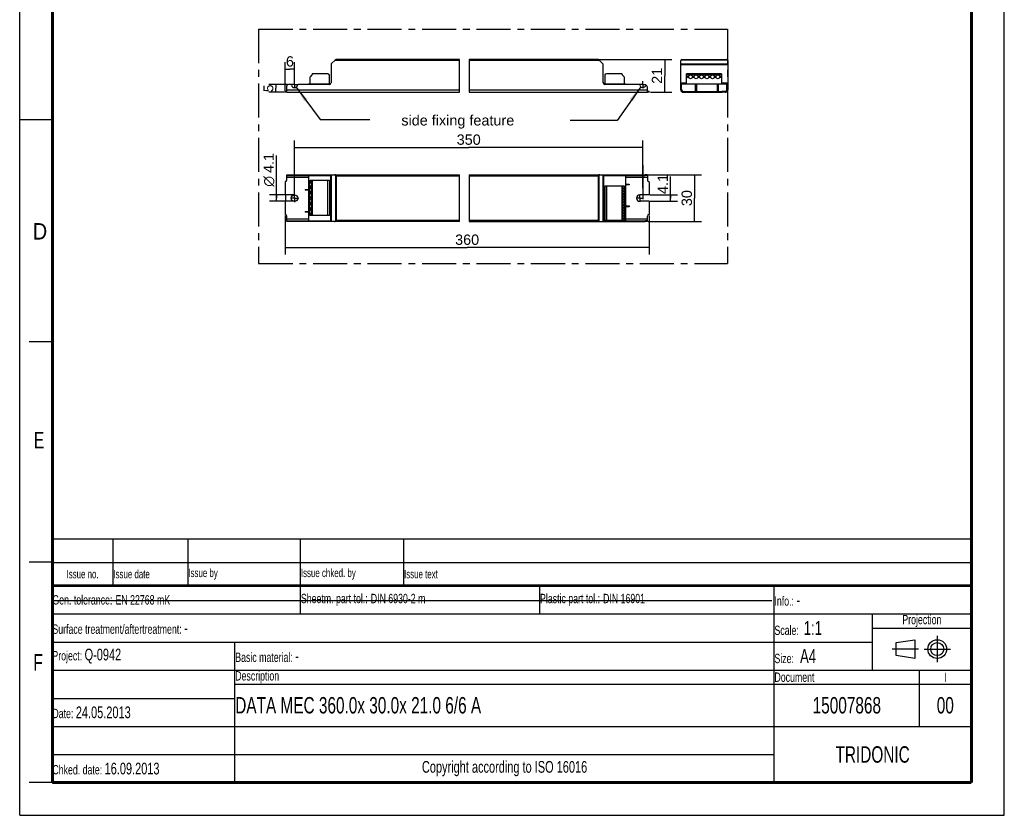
# Model space of a CAD drawing. Header units: millimetres. Extents: x 0 to 210, y 0 to 297.
# Tile 1 of 2: x 0 to 210, y 0 to 170. Entities that reach past the tile are written whole.
import ezdxf
from ezdxf.enums import TextEntityAlignment as Align

# ---------------------------------------------------------------- set-up
doc = ezdxf.new("R2010")
doc.units = ezdxf.units.MM
doc.header["$LTSCALE"] = 19.36
doc.linetypes.add('CENTER', pattern=[0.6, 0.375, -0.075, 0.075, -0.075])
doc.layers.get('0').update_dxf_attribs({"linetype": 'CONTINUOUS'})
for name, color, linetype in [('DEFAULT_1', 7, 'CENTER'), ('Z_AXIS', 7, 'CONTINUOUS'), ('Z_DIM_2D', 7, 'CONTINUOUS'), ('Z_NOTICE', 7, 'CONTINUOUS')]:
    doc.layers.add(name, color=color, linetype=linetype)
doc.styles.get("Standard").update_dxf_attribs({"font": 'txt', "width": 0.7})
doc.styles.add('TEXTSTYLE_2', font='txt', dxfattribs={"width": 0.75})
doc.styles.add('TEXTSTYLE_3', font='helveticaneueltw1g-ltcn.otf')
doc.styles.add('TEXTSTYLE_4', font='gdt', dxfattribs={"width": 0.7})
doc.dimstyles.new('DIMSTYLE_1', dxfattribs={"dimtxt": 2.2, "dimasz": 3.5, "dimexe": 1.5, "dimexo": 0, "dimgap": 0.55, "dimtad": 1, "dimdec": 1, "dimlfac": 3, "dimdsep": 46, "dimtxsty": 'TEXTSTYLE_3', "dimblk": '_FILLED', "dimblk1": '_FILLED', "dimblk2": '_FILLED', "dimcen": 0.09, "dimclrt": 5, "dimadec": 0, "dimazin": 0, "dimtp": 0.1, "dimtm": 0.1, "dimtfac": 1, "dimtdec": 1, "dimtofl": 0, "dimtmove": 0, "dimatfit": 3, "dimldrblk": '_FILLED', "dimfxl": 0, "dimtolj": 1, "dimarcsym": 0})
doc.dimstyles.new('DIMSTYLE_2', dxfattribs={"dimtxt": 2.2, "dimasz": 3.5, "dimexe": 1.5, "dimexo": 0, "dimgap": 0.55, "dimtad": 1, "dimdec": 1, "dimlfac": 3, "dimdsep": 46, "dimtxsty": 'TEXTSTYLE_3', "dimblk": '_FILLED', "dimblk1": '_FILLED', "dimblk2": '_FILLED', "dimcen": 0.09, "dimclrt": 5, "dimadec": 0, "dimazin": 0, "dimtp": 0.2, "dimtm": 0.2, "dimtfac": 1, "dimtdec": 1, "dimtofl": 0, "dimtmove": 0, "dimatfit": 3, "dimldrblk": '_FILLED', "dimfxl": 0, "dimtolj": 1, "dimarcsym": 0})
doc.dimstyles.new('DIMSTYLE_3', dxfattribs={"dimtxt": 2.2, "dimasz": 3.5, "dimexe": 1.5, "dimexo": 0, "dimgap": 0.55, "dimtad": 1, "dimdec": 1, "dimlfac": 3, "dimdsep": 46, "dimtxsty": 'TEXTSTYLE_3', "dimblk": '_FILLED', "dimblk1": '_FILLED', "dimblk2": '_FILLED', "dimcen": 0.09, "dimclrt": 5, "dimadec": 0, "dimazin": 0, "dimtp": 0.5, "dimtm": 0.5, "dimtfac": 1, "dimtdec": 1, "dimtofl": 0, "dimtmove": 0, "dimatfit": 3, "dimldrblk": '_FILLED', "dimfxl": 0, "dimtolj": 1, "dimarcsym": 0})
doc.dimstyles.new('DIMSTYLE_4', dxfattribs={"dimtxt": 2.1, "dimasz": 3.5, "dimexe": 1.5, "dimexo": 0, "dimgap": 0.525, "dimtad": 1, "dimdec": 1, "dimlfac": 3, "dimdsep": 46, "dimtxsty": 'TEXTSTYLE_3', "dimblk": '_FILLED', "dimblk1": '_FILLED', "dimblk2": '_FILLED', "dimcen": 0.09, "dimclrt": 5, "dimadec": 0, "dimazin": 0, "dimtp": 0.1, "dimtm": 0.1, "dimtfac": 1, "dimtdec": 1, "dimtofl": 0, "dimtmove": 0, "dimatfit": 3, "dimldrblk": '_FILLED', "dimfxl": 0, "dimtolj": 1, "dimarcsym": 0})
doc.dimstyles.get("Standard").update_dxf_attribs({"dimtxt": 3.5, "dimasz": 3.5, "dimexe": 1.5, "dimexo": 0, "dimtad": 1, "dimdec": 1, "dimdsep": 46, "dimtxsty": 'Standard', "dimblk": '_FILLED', "dimblk1": '_FILLED', "dimblk2": '_FILLED', "dimcen": 0.09, "dimclrt": 5, "dimadec": 0, "dimazin": 0, "dimtol": 1, "dimtp": 0.1, "dimtm": 0.1, "dimtfac": 1, "dimtdec": 1, "dimtofl": 0, "dimtmove": 0, "dimatfit": 3, "dimldrblk": '_FILLED', "dimfxl": 0, "dimtolj": 1, "dimarcsym": 0})

# ---------------------------------------------------------------- blocks, each defined once
blk = doc.blocks.new('SYMBOL_2_BL0', base_point=(192.31, 35.47))
at = {"color": 2, "linetype": 'Continuous'}
for p, q in [((186.91, 36.87), (190.91, 37.47)), ((186.91, 34.07), (186.91, 36.87)), ((190.91, 37.47), (190.91, 33.47)), ((190.91, 33.47), (186.91, 34.07))]:
    blk.add_line(p, q, dxfattribs=at)
for radius in [2, 1.4]:
    blk.add_circle((195.71, 35.47), radius, dxfattribs=at)
at = {"layer": 'DEFAULT_1', "color": 2, "linetype": 'CENTER'}
for p, q in [((195.71, 38.27), (195.71, 32.67)), ((191.71, 35.47), (186.11, 35.47)), ((192.91, 35.47), (198.5, 35.47))]:
    blk.add_line(p, q, dxfattribs=at)
blk = doc.blocks.new('*D2')
at = {"layer": 'Z_DIM_2D', "color": 2, "linetype": 'Continuous'}
for p, q in [((138.81, 131.69), (138.81, 136.27)), ((134.4, 132.38), (140.31, 132.38)), ((138.81, 132.38), (138.81, 131.69)), ((134.37, 131.01), (140.31, 131.01)), ((138.81, 131.01), (138.81, 131.69))]:
    blk.add_line(p, q, dxfattribs=at)
at = {"layer": 'Z_DIM_2D', "color": 5, "linetype": 'Continuous', "style": 'TEXTSTYLE_3'}
blk.add_text('4.1', height=2.2, rotation=90, dxfattribs=at).set_placement((138.26, 132.57))
blk = doc.blocks.new('_FILLED')
at = {"color": 0, "linetype": 'ByBlock'}
blk.add_solid([(0, 0), (-1, 0.125), (-1, -0.125)], dxfattribs=at)
blk = doc.blocks.new('_NONE')
blk = doc.blocks.new('*D3')
at = {"layer": 'Z_DIM_2D', "color": 2, "linetype": 'Continuous'}
for p, q in [((54.75, 131.69), (54.75, 140.75)), ((58.63, 132.38), (53.25, 132.38)), ((54.75, 132.38), (54.75, 131.69)), ((58.63, 131.01), (53.25, 131.01)), ((54.75, 131.01), (54.75, 131.69))]:
    blk.add_line(p, q, dxfattribs=at)
at = {"layer": 'Z_DIM_2D', "color": 5, "linetype": 'Continuous'}
for s, style, p in [('4.1', 'TEXTSTYLE_3', (54.2, 137.06)), ('n', 'TEXTSTYLE_4', (54.2, 134.13))]:
    blk.add_text(s, height=2.2, rotation=90, dxfattribs=dict(at, style=style)).set_placement(p)
blk = doc.blocks.new('*D4')
at = {"layer": 'Z_DIM_2D', "color": 2, "linetype": 'Continuous'}
for p, q in [((123.62, 161.29), (139.07, 161.29)), ((137.57, 161.29), (137.57, 157.79)), ((137.57, 154.29), (137.57, 157.79)), ((134.53, 154.29), (139.07, 154.29))]:
    blk.add_line(p, q, dxfattribs=at)
at = {"layer": 'Z_DIM_2D', "color": 5, "linetype": 'Continuous', "style": 'TEXTSTYLE_3'}
blk.add_text('21', height=2.2, rotation=90, dxfattribs=at).set_placement((137.02, 157.79), align=Align.CENTER)
blk = doc.blocks.new('*D5')
at = {"layer": 'Z_DIM_2D', "color": 2, "linetype": 'Continuous'}
for p, q in [((56.63, 154.56), (56.63, 160.71)), ((58.63, 156.61), (58.63, 160.71)), ((56.63, 159.21), (57.63, 159.21)), ((58.63, 159.21), (57.63, 159.21))]:
    blk.add_line(p, q, dxfattribs=at)
at = {"layer": 'Z_DIM_2D', "color": 5, "linetype": 'Continuous', "style": 'TEXTSTYLE_3'}
blk.add_text('6', height=2.2, dxfattribs=at).set_placement((57.63, 159.76), align=Align.CENTER)
blk = doc.blocks.new('*D6')
at = {"layer": 'Z_DIM_2D', "color": 2, "linetype": 'Continuous'}
for p, q in [((56.63, 127.97), (56.63, 119.67)), ((134.24, 127.97), (134.24, 119.67)), ((56.63, 121.17), (95.43, 121.17)), ((134.24, 121.17), (95.43, 121.17))]:
    blk.add_line(p, q, dxfattribs=at)
at = {"layer": 'Z_DIM_2D', "color": 5, "linetype": 'Continuous', "style": 'TEXTSTYLE_3'}
blk.add_text('360', height=2.2, dxfattribs=at).set_placement((95.43, 121.72), align=Align.CENTER)
blk = doc.blocks.new('*D7')
at = {"layer": 'Z_DIM_2D', "color": 2, "linetype": 'Continuous'}
for p, q in [((134.07, 136.69), (145.42, 136.69)), ((143.92, 136.69), (143.92, 131.69)), ((143.92, 126.69), (143.92, 131.69)), ((134.06, 126.69), (145.42, 126.69))]:
    blk.add_line(p, q, dxfattribs=at)
at = {"layer": 'Z_DIM_2D', "color": 5, "linetype": 'Continuous', "style": 'TEXTSTYLE_3'}
blk.add_text('30', height=2.2, rotation=90, dxfattribs=at).set_placement((143.37, 131.69), align=Align.CENTER)
blk = doc.blocks.new('*D8')
at = {"layer": 'Z_DIM_2D', "color": 2, "linetype": 'Continuous'}
for p, q in [((58.63, 132.58), (58.63, 144.02)), ((132.9, 133.8), (132.9, 144.02)), ((58.63, 142.52), (95.77, 142.52)), ((132.9, 142.52), (95.77, 142.52))]:
    blk.add_line(p, q, dxfattribs=at)
at = {"layer": 'Z_DIM_2D', "color": 5, "linetype": 'Continuous', "style": 'TEXTSTYLE_3'}
blk.add_text('350', height=2.2, dxfattribs=at).set_placement((95.77, 143.07), align=Align.CENTER)
blk = doc.blocks.new('*D9')
at = {"layer": 'Z_DIM_2D', "color": 2, "linetype": 'Continuous'}
for p, q in [((57.1, 155.96), (53.11, 155.96)), ((54.61, 155.96), (54.61, 155.12)), ((56.49, 154.29), (53.11, 154.29)), ((54.61, 154.29), (54.61, 155.12))]:
    blk.add_line(p, q, dxfattribs=at)
at = {"layer": 'Z_DIM_2D', "color": 5, "linetype": 'Continuous', "style": 'TEXTSTYLE_3'}
blk.add_text('5', height=2.1, rotation=90, dxfattribs=at).set_placement((54.09, 155.12), align=Align.CENTER)
blk = doc.blocks.new('*T11')
at = {"color": 0, "linetype": 'ByBlock', "lineweight": -2}
for p, q in [((0, 42), (196, 42)), ((0, 0), (0, 42)), ((53, 36), (53, 42)), ((104, 36), (104, 42)), ((154, 0), (154, 42)), ((196, 0), (196, 42)), ((0, 36), (196, 36)), ((175, 24), (175, 36)), ((175, 33), (196, 33)), ((0, 30), (175, 30)), ((39, 0), (39, 30)), ((0, 24), (196, 24)), ((185, 12), (185, 24)), ((39, 21), (196, 21)), ((0, 18), (39, 18)), ((0, 12), (196, 12)), ((0, 6), (154, 6)), ((0, 0), (196, 0))]:
    blk.add_line(p, q, dxfattribs=at)
at = {"color": 5, "linetype": 'Continuous'}
for s, insert, char_height, width, attachment_point in [('Gen. tolerance:\\H2.5; \\H2.0;EN 22768 mK', (0.06, 39), 2, 52.88, 4), ('Sheetm. part tol.:\\H2.5; \\H2.0;DIN 6930-2 m', (53.06, 39), 2, 50.88, 4), ('Plastic part tol.:\\H2.5; \\H2.0;DIN 16901', (104.06, 39), 2, 49.88, 4), ('Info.: \\H2.5;-', (154.06, 39), 2, 41.88, 4), ('Projection', (185.5, 34.5), 2, 20.88, 5), ('Surface treatment/aftertreatment: \\H2.5;-', (0.06, 33), 2, 153.88, 4), ('Scale:  \\H3.0;1:1', (154.06, 33), 2, 20.88, 4), ('Project: \\H2.5;Q-0942', (0.06, 27), 2, 38.88, 4), ('Basic material: \\H2.5;-', (39.06, 27), 2, 114.88, 4), ('Size: \\H3.0; A4', (154.06, 27), 2, 20.88, 4), ('Description', (39.06, 22.5), 2, 114.88, 4), ('Document', (154.06, 22.5), 2, 30.88, 4), ('I', (190.5, 22.5), 2, 10.88, 5), ('Date: \\H2.5;24.05.2013', (0.06, 15), 2, 38.88, 4), ('TRIDONIC', (175, 6), 3.5, 41.88, 5), ('Chked. date: \\H2.5;16.09.2013', (0.06, 3), 2, 38.88, 4), ('Copyright according to ISO 16016', (96.5, 3), 2.5, 114.88, 5)]:
    blk.add_mtext(s, dxfattribs=dict(at, insert=insert, char_height=char_height, width=width, attachment_point=attachment_point))
at = {"color": 7, "linetype": 'Continuous', "char_height": 3.5}
for s, insert, width, attachment_point in [('DATA MEC 360.0x 30.0x 21.0 6/6 A', (39.06, 16.5), 114.88, 4), ('15007868', (169.5, 16.5), 30.88, 5), ('00', (190.5, 16.5), 10.88, 5)]:
    blk.add_mtext(s, dxfattribs=dict(at, insert=insert, width=width, attachment_point=attachment_point))
blk = doc.blocks.new('*T12')
at = {"color": 0, "linetype": 'ByBlock', "lineweight": -2}
for p, q in [((0, 10), (196, 10)), ((0, 0), (0, 10)), ((13, 0), (13, 10)), ((29, 0), (29, 10)), ((53, 0), (53, 10)), ((75, 0), (75, 10)), ((196, 0), (196, 10)), ((0, 5), (196, 5)), ((0, 0), (196, 0))]:
    blk.add_line(p, q, dxfattribs=at)
at = {"color": 5, "linetype": 'Continuous', "char_height": 1.8}
for s, insert, width, attachment_point in [('Issue no.', (6.5, 2.5), 12.88, 5), ('Issue date ', (13.06, 2.5), 15.88, 4), ('Issue by ', (29.06, 2.5), 23.88, 4), ('Issue chked. by', (53.06, 2.5), 21.88, 4), ('Issue text ', (75.06, 2.5), 120.88, 4)]:
    blk.add_mtext(s, dxfattribs=dict(at, insert=insert, width=width, attachment_point=attachment_point))

msp = doc.modelspace()

# ---------------------------------------------------------------- linework, layer by layer
at = {"color": 2, "linetype": 'Continuous'}
for p, q in [((0, 0), (0, 297)), ((210, 0), (210, 297)), ((93.779, 154.29), (93.779, 161.29)), ((95.89, 161.29), (95.89, 154.29)), ((0, 148.5), (7, 148.5)), ((93.779, 126.695), (93.779, 136.695)), ((95.89, 136.695), (95.89, 126.695)), ((7, 101), (2, 101)), ((7, 54), (2, 54)), ((7, 7), (2, 7)), ((0, 0), (210, 0))]:
    msp.add_line(p, q, dxfattribs=at)
at = {"color": 7, "linetype": 'Continuous'}
for p, q in [((66.397, 160.193), (66.397, 156.29)), ((66.465, 160.358), (67.328, 161.221)), ((93.779, 161.29), (67.493, 161.29)), ((123.373, 161.29), (95.89, 161.29)), ((123.538, 161.221), (124.402, 160.358)), ((124.47, 156.29), (124.47, 160.193)), ((140.998, 154.823), (140.998, 161.056)), ((141.232, 161.29), (150.765, 161.29)), ((150.998, 161.056), (150.998, 154.823)), ((56.963, 154.29), (56.963, 155.623)), ((57.813, 155.956), (57.297, 155.956)), ((66.063, 155.956), (59.446, 155.956)), ((61.63, 156.106), (61.63, 155.956)), ((61.63, 156.106), (66.342, 156.106)), ((124.525, 156.106), (129.237, 156.106)), ((132.087, 155.956), (124.803, 155.956)), ((129.237, 156.106), (129.237, 155.956)), ((140.998, 155.956), (141.165, 155.956)), ((141.165, 154.823), (141.165, 156.106)), ((141.165, 156.106), (150.832, 156.106)), ((144.165, 154.456), (144.165, 155.956)), ((144.165, 155.956), (144.332, 155.956)), ((144.332, 155.956), (144.332, 154.456)), ((148.832, 155.956), (148.998, 155.956)), ((148.832, 154.456), (148.832, 155.956)), ((148.998, 155.956), (148.998, 154.456)), ((150.832, 154.823), (150.832, 156.106)), ((150.832, 155.956), (150.998, 155.956)), ((56.963, 154.29), (93.779, 154.29)), ((95.89, 154.29), (133.903, 154.29)), ((133.903, 154.29), (133.903, 155.379)), ((141.532, 154.456), (142.165, 154.456)), ((141.532, 154.29), (142.165, 154.29)), ((150.465, 154.456), (149.832, 154.456)), ((150.465, 154.29), (149.832, 154.29)), ((56.963, 135.528), (56.963, 136.695)), ((56.963, 136.695), (93.779, 136.695)), ((56.963, 136.528), (66.342, 136.528)), ((61.63, 136.528), (61.63, 126.861)), ((66.342, 126.861), (66.342, 136.528)), ((66.397, 136.695), (66.397, 126.695)), ((95.89, 136.695), (133.426, 136.695)), ((124.47, 136.695), (124.47, 126.695)), ((124.525, 136.528), (133.426, 136.528)), ((124.525, 136.528), (124.525, 126.861)), ((129.237, 136.528), (129.237, 126.861)), ((133.903, 136.528), (133.903, 135.528)), ((129.237, 134.695), (129.987, 134.695)), ((129.987, 134.528), (129.237, 134.528)), ((129.987, 134.695), (129.987, 134.528)), ((60.88, 133.528), (60.88, 133.361)), ((60.88, 133.528), (61.63, 133.528)), ((61.63, 133.361), (60.88, 133.361)), ((60.88, 128.861), (60.88, 128.695)), ((60.88, 128.861), (61.63, 128.861)), ((61.63, 128.695), (60.88, 128.695)), ((129.237, 130.028), (129.987, 130.028)), ((129.987, 129.861), (129.237, 129.861)), ((129.987, 130.028), (129.987, 129.861)), ((56.963, 126.695), (56.963, 127.861)), ((56.963, 126.861), (66.342, 126.861)), ((93.779, 126.695), (56.963, 126.695)), ((95.89, 126.695), (133.426, 126.695)), ((124.525, 126.861), (133.426, 126.861)), ((133.903, 126.861), (133.903, 127.861)), ((7.1, 45.829), (160.431, 45.819))]:
    msp.add_line(p, q, dxfattribs=at)
at = {"color": 9, "linetype": 'Continuous'}
for p, q in [((93.779, 161.056), (67.163, 161.056)), ((123.703, 161.056), (95.89, 161.056)), ((140.998, 160.358), (150.998, 160.358)), ((140.998, 160.193), (150.998, 160.193)), ((141.067, 161.221), (150.93, 161.221)), ((140.998, 156.29), (142.215, 156.29)), ((140.998, 155.623), (141.165, 155.623)), ((149.682, 156.29), (150.998, 156.29)), ((150.832, 155.623), (150.998, 155.623)), ((56.963, 154.823), (93.779, 154.823)), ((95.89, 154.823), (133.903, 154.823)), ((57.297, 136.695), (57.297, 136.528)), ((57.813, 136.528), (57.813, 136.695)), ((57.977, 136.528), (57.977, 136.695)), ((59.283, 136.695), (59.283, 136.528)), ((59.446, 136.695), (59.446, 136.528)), ((66.063, 136.695), (66.063, 136.528)), ((66.465, 136.695), (66.465, 126.695)), ((67.328, 136.626), (67.328, 126.763)), ((123.538, 136.626), (123.538, 126.763)), ((124.402, 136.695), (124.402, 126.695)), ((124.803, 136.528), (124.803, 136.695)), ((132.087, 136.528), (132.087, 136.695)), ((132.25, 136.528), (132.25, 136.695)), ((56.963, 136.161), (61.63, 136.161)), ((67.493, 136.461), (67.493, 126.928)), ((67.493, 136.461), (93.779, 136.461)), ((95.89, 136.461), (123.373, 136.461)), ((123.373, 136.461), (123.373, 126.928)), ((129.237, 136.161), (133.903, 136.161)), ((61.63, 127.228), (56.963, 127.228)), ((57.297, 126.861), (57.297, 126.695)), ((57.813, 126.695), (57.813, 126.861)), ((57.977, 126.695), (57.977, 126.861)), ((59.283, 126.861), (59.283, 126.695)), ((59.446, 126.861), (59.446, 126.695)), ((66.063, 126.861), (66.063, 126.695)), ((93.779, 126.928), (67.493, 126.928)), ((123.373, 126.928), (95.89, 126.928)), ((124.803, 126.695), (124.803, 126.861)), ((133.903, 127.228), (129.237, 127.228)), ((132.087, 126.695), (132.087, 126.861)), ((132.25, 126.695), (132.25, 126.861))]:
    msp.add_line(p, q, dxfattribs=at)
at = {"color": 7, "linetype": 'Continuous'}
for points, const_width in [([(7, 7), (7, 290)], 0.7), ([(203, 7), (203, 290)], 0.7), ([(7, 49), (203, 49)], 0.5), ([(7, 7), (203, 7)], 0.7)]:
    msp.add_lwpolyline(points, dxfattribs=dict(at, const_width=const_width))
for points in [[(67.328, 136.626), (67.307, 136.645), (67.283, 136.661), (67.257, 136.675), (67.227, 136.686), (67.196, 136.692), (67.163, 136.695)], [(67.379, 136.575), (67.353, 136.601), (67.328, 136.626)], [(67.493, 136.461), (67.464, 136.49), (67.435, 136.519), (67.379, 136.575)], [(123.487, 136.575), (123.431, 136.519), (123.402, 136.49), (123.373, 136.461)], [(123.538, 136.626), (123.513, 136.602), (123.487, 136.575)], [(123.703, 136.695), (123.67, 136.692), (123.639, 136.686), (123.61, 136.675), (123.583, 136.661), (123.559, 136.645), (123.538, 136.626)], [(67.163, 126.695), (67.196, 126.697), (67.227, 126.704), (67.257, 126.714), (67.283, 126.728), (67.307, 126.744), (67.328, 126.763)], [(67.379, 126.814), (67.353, 126.788), (67.328, 126.763)], [(67.493, 126.928), (67.464, 126.899), (67.435, 126.87), (67.379, 126.814)], [(123.373, 126.928), (123.402, 126.899), (123.431, 126.87), (123.487, 126.814)], [(123.487, 126.814), (123.514, 126.788), (123.538, 126.763)], [(123.538, 126.763), (123.559, 126.744), (123.583, 126.728), (123.61, 126.714), (123.639, 126.704), (123.67, 126.697), (123.703, 126.695)]]:
    msp.add_lwpolyline(points, dxfattribs=at)
for centre, radius, start, end in [((66.63, 160.193), 0.233, 135, 180), ((67.493, 161.056), 0.233, 90, 135), ((123.373, 161.056), 0.233, 45, 90), ((124.237, 160.193), 0.233, 0, 45), ((141.232, 161.056), 0.233, 90, 180), ((150.765, 161.056), 0.233, 0, 90), ((57.297, 155.623), 0.333, 90, 180), ((57.813, 155.79), 0.167, 11.53696, 90), ((58.63, 155.956), 0.667, 191.53696, 348.46304), ((59.446, 155.79), 0.167, 90, 168.46304), ((66.063, 156.29), 0.333, 270, 360), ((124.803, 156.29), 0.333, 180, 270), ((132.087, 155.79), 0.167, 11.53696, 90), ((132.903, 155.956), 0.667, 191.53696, 321.61591), ((141.532, 154.823), 0.533, 180, 270), ((141.532, 154.823), 0.367, 180, 270), ((150.465, 154.823), 0.533, 270, 360), ((150.465, 154.823), 0.367, 270, 360)]:
    msp.add_arc(centre, radius, start, end, dxfattribs=at)
at = {"layer": 'DEFAULT_1', "color": 5, "linetype": 'CENTER'}
for p, q in [((50.967, 167.757), (50.967, 117.744)), ((50.967, 167.757), (150.982, 167.757)), ((150.982, 167.757), (150.982, 117.744)), ((50.967, 117.744), (150.982, 117.744))]:
    msp.add_line(p, q, dxfattribs=at)
at = {"layer": 'Z_AXIS', "color": 7, "linetype": 'Continuous'}
for p, q in [((62.334, 158.011), (61.994, 157.671)), ((62.363, 158.173), (62.363, 158.081)), ((65.73, 158.24), (62.43, 158.24)), ((66.063, 156.106), (66.063, 157.906)), ((124.803, 157.906), (124.803, 156.106)), ((128.437, 158.24), (125.137, 158.24)), ((128.503, 158.081), (128.503, 158.173)), ((128.872, 157.671), (128.532, 158.01)), ((142.215, 156.106), (142.215, 158.24)), ((149.682, 158.24), (142.215, 158.24)), ((149.682, 158.24), (149.682, 156.106)), ((61.897, 157.435), (61.897, 156.106)), ((128.97, 156.106), (128.97, 157.435)), ((56.63, 154.29), (56.63, 154.456)), ((56.963, 154.456), (56.63, 154.456)), ((56.963, 154.29), (56.63, 154.29)), ((134.237, 154.456), (133.903, 154.456)), ((134.237, 154.29), (133.903, 154.29)), ((134.237, 154.456), (134.237, 154.29)), ((142.165, 154.456), (149.832, 154.456)), ((142.165, 154.29), (149.832, 154.29)), ((142.498, 154.29), (142.498, 154.456)), ((145.315, 154.29), (145.315, 154.456)), ((146.682, 154.29), (146.682, 154.456)), ((149.498, 154.29), (149.498, 154.456)), ((133.903, 136.695), (133.426, 136.695)), ((133.426, 136.528), (133.426, 136.695)), ((133.903, 136.528), (133.426, 136.528)), ((133.903, 136.695), (133.903, 136.528)), ((56.63, 135.195), (56.63, 132.378)), ((61.897, 128.011), (61.897, 135.478)), ((66.063, 135.478), (61.897, 135.478)), ((62.363, 128.011), (62.363, 135.478)), ((66.063, 135.478), (66.063, 128.011)), ((134.237, 135.195), (134.237, 132.378)), ((56.63, 132.378), (56.663, 132.378)), ((56.73, 131.078), (56.73, 132.311)), ((128.97, 134.211), (124.803, 134.211)), ((124.803, 134.211), (124.803, 126.911)), ((128.503, 134.211), (128.503, 126.911)), ((128.97, 126.911), (128.97, 134.211)), ((134.237, 132.378), (132.237, 132.378)), ((56.63, 131.011), (56.63, 128.195)), ((56.63, 131.011), (56.663, 131.011)), ((134.237, 131.011), (132.237, 131.011)), ((134.237, 131.011), (134.237, 128.195)), ((66.063, 128.011), (61.897, 128.011)), ((128.97, 126.911), (124.803, 126.911)), ((133.903, 126.861), (133.426, 126.861)), ((133.426, 126.695), (133.426, 126.861)), ((133.903, 126.695), (133.426, 126.695)), ((133.903, 126.861), (133.903, 126.695))]:
    msp.add_line(p, q, dxfattribs=at)
at = {"layer": 'Z_AXIS', "color": 9, "linetype": 'Continuous'}
for p, q in [((149.682, 158.173), (142.215, 158.173)), ((149.682, 158.081), (142.215, 158.081)), ((149.682, 158.011), (142.215, 158.011)), ((142.694, 157.671), (142.303, 157.671)), ((143.861, 157.671), (143.47, 157.671)), ((145.027, 157.671), (144.636, 157.671)), ((146.194, 157.671), (145.803, 157.671)), ((147.361, 157.671), (146.97, 157.671)), ((148.527, 157.671), (148.136, 157.671)), ((149.682, 157.671), (149.303, 157.671)), ((142.706, 157.435), (142.291, 157.435)), ((143.873, 157.435), (143.457, 157.435)), ((145.04, 157.435), (144.624, 157.435)), ((146.206, 157.435), (145.791, 157.435)), ((147.373, 157.435), (146.957, 157.435)), ((148.54, 157.435), (148.124, 157.435)), ((149.682, 157.435), (149.291, 157.435)), ((142.165, 154.456), (142.165, 154.29)), ((145.382, 154.456), (145.382, 154.29)), ((146.615, 154.456), (146.615, 154.29)), ((149.832, 154.456), (149.832, 154.29)), ((61.994, 134.999), (61.994, 135.39)), ((62.334, 128.011), (62.334, 135.478)), ((62.43, 128.011), (62.43, 135.478)), ((65.73, 128.011), (65.73, 135.478)), ((61.994, 133.832), (61.994, 134.223)), ((61.994, 132.666), (61.994, 133.057)), ((125.137, 134.211), (125.137, 126.911)), ((128.437, 134.211), (128.437, 126.911)), ((128.532, 134.211), (128.532, 126.911)), ((128.872, 134.211), (128.872, 133.815)), ((128.872, 133.074), (128.872, 132.649)), ((61.994, 131.499), (61.994, 131.89)), ((61.994, 130.332), (61.994, 130.723)), ((128.872, 131.907), (128.872, 131.482)), ((128.872, 130.741), (128.872, 130.315)), ((61.994, 129.166), (61.994, 129.557)), ((61.994, 128.011), (61.994, 128.39)), ((128.872, 129.574), (128.872, 129.149)), ((128.872, 128.407), (128.872, 127.982)), ((128.872, 127.241), (128.872, 126.911))]:
    msp.add_line(p, q, dxfattribs=at)
at = {"layer": 'Z_AXIS', "color": 7, "linetype": 'CENTER'}
for p, q in [((58.63, 155.956), (57.959, 155.956)), ((58.63, 155.956), (58.63, 156.627)), ((58.63, 155.956), (58.63, 155.286)), ((58.63, 155.956), (59.301, 155.956)), ((132.903, 155.956), (132.201, 155.956)), ((132.903, 155.956), (132.903, 156.658)), ((132.903, 155.956), (133.605, 155.956)), ((132.903, 155.956), (132.903, 155.255)), ((132.903, 138.695), (132.903, 130.481)), ((58.63, 131.695), (58.63, 132.577)), ((132.237, 131.695), (132.237, 132.478)), ((58.63, 131.695), (57.747, 131.695)), ((58.63, 131.695), (58.63, 130.812)), ((58.63, 131.695), (59.513, 131.695)), ((132.237, 131.695), (131.454, 131.695)), ((132.237, 131.695), (133.02, 131.695)), ((132.237, 131.695), (132.237, 130.912))]:
    msp.add_line(p, q, dxfattribs=at)
at = {"layer": 'Z_AXIS', "color": 7, "linetype": 'Continuous'}
for points in [[(61.926, 135.378), (61.919, 135.378), (61.909, 135.381), (61.902, 135.385), (61.898, 135.393), (61.897, 135.402)], [(61.897, 134.987), (61.897, 134.994), (61.9, 135.001), (61.904, 135.005), (61.91, 135.009), (61.917, 135.011), (61.926, 135.011)], [(61.994, 135.39), (61.97, 135.384), (61.95, 135.38), (61.933, 135.378), (61.926, 135.378)], [(61.926, 135.011), (61.939, 135.01), (61.955, 135.008)], [(61.955, 135.008), (61.973, 135.004), (61.994, 134.999)], [(61.994, 135.39), (62.027, 135.4), (62.057, 135.412), (62.086, 135.426), (62.113, 135.442), (62.138, 135.459), (62.161, 135.478)], [(61.994, 134.223), (62.038, 134.238), (62.078, 134.255), (62.115, 134.276), (62.148, 134.301), (62.178, 134.327), (62.204, 134.356), (62.227, 134.386), (62.246, 134.418), (62.262, 134.449), (62.275, 134.482), (62.284, 134.514), (62.291, 134.546), (62.295, 134.579), (62.296, 134.611), (62.295, 134.643), (62.291, 134.675), (62.285, 134.707), (62.275, 134.74), (62.263, 134.772), (62.247, 134.804), (62.228, 134.835), (62.205, 134.866), (62.179, 134.894), (62.149, 134.921), (62.116, 134.946), (62.079, 134.967), (62.038, 134.985), (61.994, 134.999)], [(61.926, 134.211), (61.917, 134.212), (61.91, 134.214), (61.904, 134.217), (61.9, 134.222), (61.897, 134.228), (61.897, 134.236)], [(61.897, 133.82), (61.897, 133.828), (61.9, 133.834), (61.904, 133.839), (61.91, 133.842), (61.917, 133.844), (61.926, 133.845)], [(61.926, 133.045), (61.917, 133.045), (61.91, 133.047), (61.904, 133.051), (61.9, 133.055), (61.897, 133.061), (61.897, 133.069)], [(61.897, 132.653), (61.897, 132.661), (61.9, 132.667), (61.904, 132.672), (61.91, 132.675), (61.917, 132.677), (61.926, 132.678)], [(61.955, 134.215), (61.944, 134.213), (61.935, 134.212), (61.926, 134.211)], [(61.926, 133.845), (61.939, 133.844), (61.955, 133.841)], [(61.955, 133.048), (61.944, 133.046), (61.935, 133.045), (61.926, 133.045)], [(61.926, 132.678), (61.939, 132.677), (61.955, 132.675)], [(61.994, 134.223), (61.98, 134.22), (61.967, 134.217), (61.955, 134.215)], [(61.955, 133.841), (61.973, 133.838), (61.994, 133.832)], [(61.994, 133.057), (61.98, 133.053), (61.967, 133.05), (61.955, 133.048)], [(61.955, 132.675), (61.973, 132.671), (61.994, 132.666)], [(61.994, 133.057), (62.038, 133.071), (62.078, 133.088), (62.115, 133.11), (62.148, 133.134), (62.178, 133.161), (62.204, 133.189), (62.227, 133.22), (62.246, 133.251), (62.262, 133.283), (62.275, 133.315), (62.284, 133.347), (62.291, 133.38), (62.295, 133.412), (62.296, 133.444), (62.295, 133.476), (62.291, 133.508), (62.285, 133.541), (62.275, 133.573), (62.263, 133.605), (62.247, 133.637), (62.228, 133.669), (62.205, 133.699), (62.179, 133.728), (62.149, 133.755), (62.116, 133.779), (62.079, 133.801), (62.038, 133.818), (61.994, 133.832)], [(61.994, 131.89), (62.038, 131.904), (62.078, 131.922), (62.115, 131.943), (62.148, 131.967), (62.178, 131.994), (62.204, 132.023), (62.227, 132.053), (62.246, 132.084), (62.262, 132.116), (62.275, 132.148), (62.284, 132.181), (62.291, 132.213), (62.295, 132.245), (62.296, 132.277), (62.295, 132.31), (62.291, 132.342), (62.285, 132.374), (62.275, 132.406), (62.263, 132.439), (62.247, 132.471), (62.228, 132.502), (62.205, 132.532), (62.179, 132.561), (62.149, 132.588), (62.116, 132.612), (62.079, 132.634), (62.038, 132.652), (61.994, 132.666)], [(128.872, 133.815), (128.831, 133.802), (128.793, 133.785), (128.758, 133.764), (128.726, 133.741), (128.698, 133.715), (128.674, 133.688), (128.652, 133.659), (128.634, 133.629), (128.619, 133.599), (128.607, 133.568), (128.598, 133.537), (128.591, 133.506), (128.588, 133.475), (128.586, 133.445)], [(128.586, 133.445), (128.588, 133.414), (128.591, 133.383), (128.598, 133.353), (128.607, 133.322), (128.618, 133.291), (128.633, 133.261), (128.652, 133.231), (128.673, 133.202), (128.698, 133.174), (128.726, 133.149), (128.757, 133.125), (128.792, 133.105), (128.831, 133.088), (128.872, 133.074)], [(128.872, 132.649), (128.831, 132.635), (128.793, 132.618), (128.758, 132.597), (128.726, 132.574), (128.698, 132.549), (128.674, 132.521), (128.652, 132.492), (128.634, 132.462), (128.619, 132.432), (128.607, 132.401), (128.598, 132.37), (128.591, 132.34), (128.588, 132.309), (128.586, 132.278)], [(128.94, 133.828), (128.935, 133.828), (128.923, 133.827), (128.908, 133.824), (128.891, 133.82), (128.872, 133.815)], [(128.872, 133.074), (128.887, 133.07), (128.9, 133.067), (128.912, 133.064), (128.924, 133.063), (128.934, 133.061), (128.94, 133.061)], [(128.94, 132.661), (128.935, 132.661), (128.923, 132.66), (128.908, 132.657), (128.891, 132.654), (128.872, 132.649)], [(128.97, 133.802), (128.969, 133.811), (128.966, 133.818), (128.961, 133.823), (128.954, 133.826), (128.946, 133.828), (128.94, 133.828)], [(128.94, 133.061), (128.943, 133.061), (128.951, 133.062), (128.958, 133.064), (128.963, 133.068), (128.967, 133.073), (128.969, 133.079), (128.97, 133.087)], [(128.97, 132.636), (128.969, 132.644), (128.966, 132.651), (128.961, 132.656), (128.954, 132.659), (128.946, 132.661), (128.94, 132.661)], [(61.926, 131.878), (61.917, 131.879), (61.91, 131.88), (61.904, 131.884), (61.9, 131.889), (61.897, 131.895), (61.897, 131.902)], [(61.897, 131.487), (61.897, 131.494), (61.9, 131.501), (61.904, 131.505), (61.91, 131.509), (61.917, 131.511), (61.926, 131.511)], [(61.926, 130.711), (61.917, 130.712), (61.91, 130.714), (61.904, 130.717), (61.9, 130.722), (61.897, 130.728), (61.897, 130.736)], [(61.897, 130.32), (61.897, 130.328), (61.9, 130.334), (61.904, 130.339), (61.91, 130.342), (61.917, 130.344), (61.926, 130.345)], [(61.955, 131.881), (61.944, 131.879), (61.935, 131.878), (61.926, 131.878)], [(61.926, 131.511), (61.939, 131.51), (61.955, 131.508)], [(61.955, 130.715), (61.944, 130.713), (61.935, 130.712), (61.926, 130.711)], [(61.926, 130.345), (61.939, 130.344), (61.955, 130.341)], [(61.994, 131.89), (61.98, 131.887), (61.967, 131.884), (61.955, 131.881)], [(61.955, 131.508), (61.973, 131.504), (61.994, 131.499)], [(61.994, 130.723), (61.98, 130.72), (61.967, 130.717), (61.955, 130.715)], [(61.955, 130.341), (61.973, 130.338), (61.994, 130.332)], [(61.994, 130.723), (62.038, 130.738), (62.078, 130.755), (62.115, 130.776), (62.148, 130.801), (62.178, 130.827), (62.204, 130.856), (62.227, 130.886), (62.246, 130.918), (62.262, 130.949), (62.275, 130.982), (62.284, 131.014), (62.291, 131.046), (62.295, 131.079), (62.296, 131.111), (62.295, 131.143), (62.291, 131.175), (62.285, 131.207), (62.275, 131.24), (62.263, 131.272), (62.247, 131.304), (62.228, 131.335), (62.205, 131.366), (62.179, 131.394), (62.149, 131.421), (62.116, 131.446), (62.079, 131.467), (62.038, 131.485), (61.994, 131.499)], [(61.994, 129.557), (62.038, 129.571), (62.078, 129.588), (62.115, 129.61), (62.148, 129.634), (62.178, 129.661), (62.204, 129.689), (62.227, 129.72), (62.246, 129.751), (62.262, 129.783), (62.275, 129.815), (62.284, 129.847), (62.291, 129.88), (62.295, 129.912), (62.296, 129.944), (62.295, 129.976), (62.291, 130.008), (62.285, 130.041), (62.275, 130.073), (62.263, 130.105), (62.247, 130.137), (62.228, 130.169), (62.205, 130.199), (62.179, 130.228), (62.149, 130.255), (62.116, 130.279), (62.079, 130.301), (62.038, 130.318), (61.994, 130.332)], [(128.586, 132.278), (128.588, 132.247), (128.591, 132.217), (128.598, 132.186), (128.607, 132.155), (128.618, 132.125), (128.633, 132.094), (128.652, 132.064), (128.673, 132.035), (128.698, 132.008), (128.726, 131.982), (128.757, 131.959), (128.792, 131.938), (128.831, 131.921), (128.872, 131.907)], [(128.872, 131.482), (128.831, 131.468), (128.793, 131.451), (128.758, 131.431), (128.726, 131.407), (128.698, 131.382), (128.674, 131.355), (128.652, 131.326), (128.634, 131.296), (128.619, 131.265), (128.607, 131.235), (128.598, 131.204), (128.591, 131.173), (128.588, 131.142), (128.586, 131.111)], [(128.586, 131.111), (128.588, 131.081), (128.591, 131.05), (128.598, 131.019), (128.607, 130.989), (128.618, 130.958), (128.633, 130.928), (128.652, 130.898), (128.673, 130.869), (128.698, 130.841), (128.726, 130.815), (128.757, 130.792), (128.792, 130.771), (128.831, 130.754), (128.872, 130.741)], [(128.872, 130.315), (128.831, 130.302), (128.793, 130.285), (128.758, 130.264), (128.726, 130.241), (128.698, 130.215), (128.674, 130.188), (128.652, 130.159), (128.634, 130.129), (128.619, 130.099), (128.607, 130.068), (128.598, 130.037), (128.591, 130.006), (128.588, 129.975), (128.586, 129.945)], [(128.872, 131.907), (128.887, 131.904), (128.9, 131.9), (128.912, 131.898), (128.924, 131.896), (128.934, 131.895), (128.94, 131.895)], [(128.872, 131.482), (128.891, 131.487), (128.908, 131.491), (128.923, 131.493), (128.935, 131.494), (128.94, 131.495)], [(128.94, 130.728), (128.934, 130.728), (128.924, 130.729), (128.912, 130.731), (128.9, 130.734), (128.887, 130.737), (128.872, 130.741)], [(128.872, 130.315), (128.891, 130.32), (128.908, 130.324), (128.923, 130.327), (128.935, 130.328), (128.94, 130.328)], [(128.94, 131.895), (128.943, 131.895), (128.951, 131.896), (128.958, 131.898), (128.963, 131.901), (128.967, 131.906), (128.969, 131.912), (128.97, 131.92)], [(128.94, 131.495), (128.946, 131.494), (128.954, 131.493), (128.961, 131.49), (128.966, 131.485), (128.969, 131.478), (128.97, 131.469)], [(128.97, 130.754), (128.969, 130.746), (128.967, 130.739), (128.963, 130.734), (128.958, 130.731), (128.951, 130.729), (128.943, 130.728), (128.94, 130.728)], [(128.94, 130.328), (128.946, 130.328), (128.954, 130.326), (128.961, 130.323), (128.966, 130.318), (128.969, 130.311), (128.97, 130.302)], [(61.926, 129.545), (61.917, 129.545), (61.91, 129.547), (61.904, 129.551), (61.9, 129.555), (61.897, 129.561), (61.897, 129.569)], [(61.897, 129.153), (61.897, 129.161), (61.9, 129.167), (61.904, 129.172), (61.91, 129.175), (61.917, 129.177), (61.926, 129.178)], [(61.926, 128.378), (61.917, 128.379), (61.91, 128.38), (61.904, 128.384), (61.9, 128.389), (61.897, 128.395), (61.897, 128.402)], [(61.955, 129.548), (61.944, 129.546), (61.935, 129.545), (61.926, 129.545)], [(61.926, 129.178), (61.939, 129.177), (61.955, 129.175)], [(61.955, 128.381), (61.944, 128.379), (61.935, 128.378), (61.926, 128.378)], [(61.994, 129.557), (61.98, 129.553), (61.967, 129.55), (61.955, 129.548)], [(61.955, 129.175), (61.973, 129.171), (61.994, 129.166)], [(61.994, 128.39), (61.98, 128.387), (61.967, 128.384), (61.955, 128.381)], [(61.994, 128.39), (62.038, 128.404), (62.078, 128.422), (62.115, 128.443), (62.148, 128.467), (62.178, 128.494), (62.204, 128.523), (62.227, 128.553), (62.246, 128.584), (62.262, 128.616), (62.275, 128.648), (62.284, 128.681), (62.291, 128.713), (62.295, 128.745), (62.296, 128.777), (62.295, 128.81), (62.291, 128.842), (62.285, 128.874), (62.275, 128.906), (62.263, 128.939), (62.247, 128.971), (62.228, 129.002), (62.205, 129.032), (62.179, 129.061), (62.149, 129.088), (62.116, 129.112), (62.079, 129.134), (62.038, 129.152), (61.994, 129.166)], [(128.586, 129.945), (128.588, 129.914), (128.591, 129.883), (128.598, 129.853), (128.607, 129.822), (128.618, 129.791), (128.633, 129.761), (128.652, 129.731), (128.673, 129.702), (128.698, 129.674), (128.726, 129.649), (128.757, 129.625), (128.792, 129.605), (128.831, 129.588), (128.872, 129.574)], [(128.872, 129.149), (128.831, 129.135), (128.793, 129.118), (128.758, 129.097), (128.726, 129.074), (128.698, 129.049), (128.674, 129.021), (128.652, 128.992), (128.634, 128.962), (128.619, 128.932), (128.607, 128.901), (128.598, 128.87), (128.591, 128.84), (128.588, 128.809), (128.586, 128.778)], [(128.586, 128.778), (128.588, 128.747), (128.591, 128.717), (128.598, 128.686), (128.607, 128.655), (128.618, 128.625), (128.633, 128.594), (128.652, 128.564), (128.673, 128.535), (128.698, 128.508), (128.726, 128.482), (128.757, 128.459), (128.792, 128.438), (128.831, 128.421), (128.872, 128.407)], [(128.94, 129.561), (128.934, 129.561), (128.924, 129.563), (128.912, 129.564), (128.9, 129.567), (128.887, 129.57), (128.872, 129.574)], [(128.872, 129.149), (128.891, 129.154), (128.908, 129.157), (128.923, 129.16), (128.935, 129.161), (128.94, 129.161)], [(128.94, 128.395), (128.934, 128.395), (128.924, 128.396), (128.912, 128.398), (128.9, 128.4), (128.887, 128.404), (128.872, 128.407)], [(128.97, 129.587), (128.969, 129.579), (128.967, 129.573), (128.963, 129.568), (128.958, 129.564), (128.951, 129.562), (128.943, 129.561), (128.94, 129.561)], [(128.94, 129.161), (128.946, 129.161), (128.954, 129.159), (128.961, 129.156), (128.966, 129.151), (128.969, 129.144), (128.97, 129.136)], [(128.97, 128.42), (128.969, 128.412), (128.967, 128.406), (128.963, 128.401), (128.958, 128.398), (128.951, 128.396), (128.943, 128.395), (128.94, 128.395)], [(128.872, 127.982), (128.831, 127.968), (128.793, 127.951), (128.758, 127.931), (128.726, 127.907), (128.698, 127.882), (128.674, 127.855), (128.652, 127.826), (128.634, 127.796), (128.619, 127.765), (128.607, 127.735), (128.598, 127.704), (128.591, 127.673), (128.588, 127.642), (128.586, 127.611)], [(128.586, 127.611), (128.588, 127.581), (128.591, 127.55), (128.598, 127.519), (128.607, 127.489), (128.618, 127.458), (128.633, 127.428), (128.652, 127.398), (128.673, 127.369), (128.698, 127.341), (128.726, 127.315), (128.757, 127.292), (128.792, 127.271), (128.831, 127.254), (128.872, 127.241)], [(128.872, 127.982), (128.891, 127.987), (128.908, 127.991), (128.923, 127.993), (128.935, 127.994), (128.94, 127.995)], [(128.94, 127.228), (128.934, 127.228), (128.924, 127.229), (128.912, 127.231), (128.9, 127.234), (128.887, 127.237), (128.872, 127.241)], [(128.94, 127.995), (128.946, 127.994), (128.954, 127.993), (128.961, 127.99), (128.966, 127.985), (128.969, 127.978), (128.97, 127.969)], [(128.97, 127.254), (128.969, 127.246), (128.967, 127.239), (128.963, 127.234), (128.958, 127.231), (128.951, 127.229), (128.943, 127.228), (128.94, 127.228)]]:
    msp.add_lwpolyline(points, dxfattribs=at)
for centre, radius in [((143.082, 157.573), 0.4), ((144.248, 157.573), 0.4), ((145.415, 157.573), 0.4), ((146.582, 157.573), 0.4), ((147.748, 157.573), 0.4), ((148.915, 157.573), 0.4), ((58.63, 131.695), 0.683)]:
    msp.add_circle(centre, radius, dxfattribs=at)
for centre, radius, start, end in [((62.23, 157.435), 0.333, 135, 180), ((62.263, 158.081), 0.1, 315, 360), ((62.43, 158.173), 0.0667, 90, 180), ((65.73, 157.906), 0.333, 0, 90), ((125.137, 157.906), 0.333, 90, 180), ((128.437, 158.173), 0.0667, 0, 90), ((128.603, 158.081), 0.1, 180, 225), ((128.637, 157.435), 0.333, 0, 45), ((141.915, 157.573), 0.4, 318.59038, 41.40962), ((133.637, 155.379), 0.267, 0, 142.21684), ((56.63, 135.528), 0.333, 270, 360), ((134.237, 135.528), 0.333, 180, 270), ((56.663, 132.311), 0.0667, 0, 90), ((132.237, 131.695), 0.683, 90, 270), ((56.663, 131.078), 0.0667, 270, 360), ((56.63, 127.861), 0.333, 0, 90), ((134.237, 127.861), 0.333, 90, 180)]:
    msp.add_arc(centre, radius, start, end, dxfattribs=at)

# ---------------------------------------------------------------- block references
for name, p in [('*T12', (6.914, 48.96)), ('*T11', (6.914, 6.96))]:
    msp.add_blockref(name, p)
at = {"color": 2, "linetype": 'Continuous'}
msp.add_blockref('SYMBOL_2_BL0', (192.305, 35.47), dxfattribs=at)

# ---------------------------------------------------------------- texts
at = {"color": 5, "linetype": 'Continuous', "style": 'TEXTSTYLE_2'}
for s, width, p in [('D', 0.904762, (2.807, 122.857)), ('E', 0.714286, (3.002, 78.302)), ('F', 0.714286, (2.922, 30.897))]:
    msp.add_text(s, height=3.5, dxfattribs=dict(at, width=width)).set_placement(p)
at = {"layer": 'Z_NOTICE', "color": 5, "linetype": 'Continuous', "style": 'TEXTSTYLE_3'}
msp.add_text('side fixing feature              ', height=2.2, dxfattribs=at).set_placement((117.438, 147.187), align=Align.RIGHT)

# ---------------------------------------------------------------- dimensions: what is measured, and where the dimension line sits
at = {"layer": 'Z_DIM_2D', "color": 2, "linetype": 'Continuous'}
for base, p1, p2, angle, dimstyle, picture, middle in [((56.63, 159.207), (58.63, 156.606), (56.63, 154.561), 180, 'DIMSTYLE_1', '*D5', (57.63, 159.207)), ((137.568, 154.29), (123.617, 161.29), (134.53, 154.29), 270, 'DIMSTYLE_2', '*D4', (137.568, 157.79)), ((54.611, 155.956), (56.495, 154.29), (57.104, 155.956), 90, 'DIMSTYLE_4', '*D9', (54.611, 155.123)), ((143.924, 136.695), (134.061, 126.695), (134.07, 136.695), 90, 'DIMSTYLE_2', '*D7', (143.924, 131.695)), ((138.814, 132.378), (134.365, 131.011), (134.396, 132.378), 90, 'DIMSTYLE_1', '*D2', (138.814, 134.419))]:
    dim = msp.add_linear_dim(base=base, p1=p1, p2=p2, angle=angle, dimstyle=dimstyle, override={"dimblk1": 'NONE', "dimblk2": 'NONE', "dimsah": 1}, dxfattribs=at)
    dim.commit()
    dim.dimension.update_dxf_attribs({"geometry": picture, "text_midpoint": middle, "dimtype": 160})
for base, p1, p2, picture, middle in [((132.903, 142.524), (58.63, 132.577), (132.903, 133.797), '*D8', (95.767, 142.524)), ((134.237, 121.167), (56.63, 127.97), (134.237, 127.967), '*D6', (95.433, 121.167))]:
    dim = msp.add_linear_dim(base=base, p1=p1, p2=p2, dimstyle='DIMSTYLE_3', override={"dimblk1": 'NONE', "dimblk2": 'NONE', "dimsah": 1}, dxfattribs=at)
    dim.commit()
    dim.dimension.update_dxf_attribs({"geometry": picture, "text_midpoint": middle, "dimtype": 160})
dim = msp.add_linear_dim(base=(54.75, 131.011), p1=(58.63, 132.378), p2=(58.63, 131.011), angle=270, text='%%c<>', dimstyle='DIMSTYLE_1', override={"dimblk1": 'NONE', "dimblk2": 'NONE', "dimsah": 1}, dxfattribs=at)
dim.commit()
dim.dimension.update_dxf_attribs({"geometry": '*D3', "text_midpoint": (54.75, 137.44), "dimtype": 160})

# ---------------------------------------------------------------- leaders
at = {"layer": 'Z_NOTICE', "color": 2, "linetype": 'Continuous'}
for points in [[(132.47, 155.45), (127.407, 148.287), (117.438, 148.287)], [(58.974, 155.385), (64.064, 148.439), (74.677, 148.439)]]:
    msp.add_leader(points, dimstyle='Standard', override={"dimtad": 0}, dxfattribs=at)

doc.saveas('drawing.dxf')
